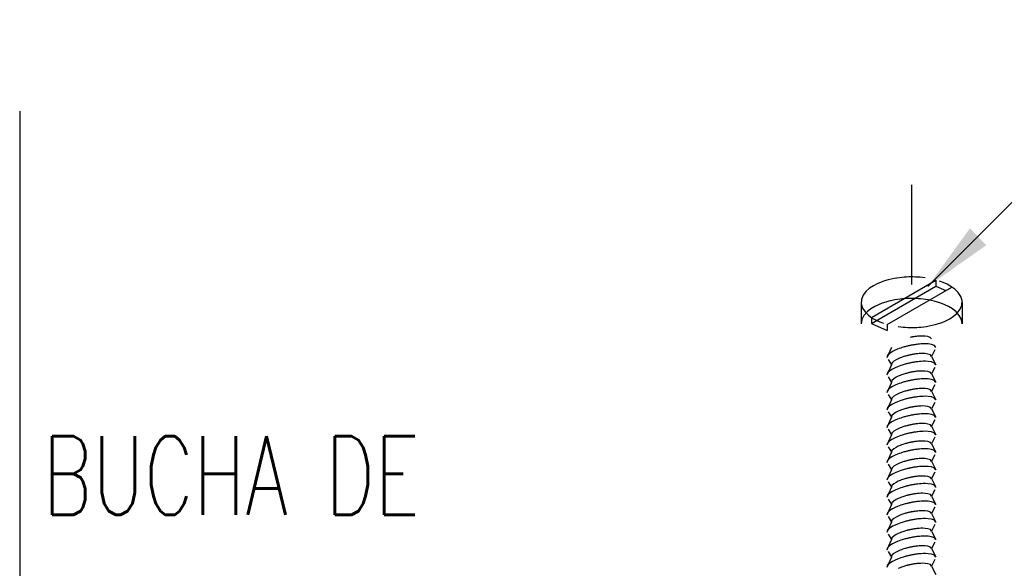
# Model space of a CAD drawing. Header units: millimetres. Extents: x 4477830 to 4478275, y -30323838 to -30323445.
# Tile 118 of 124: x 4478232.59 to 4478235.09, y -30323617.19 to -30323615.79. Entities that reach past the tile are written whole.
import ezdxf

# ---------------------------------------------------------------- set-up
doc = ezdxf.new("R2010")
doc.units = ezdxf.units.MM
doc.linetypes.add('DASHDOT', pattern=[2.54, 1.27, -0.635, 0, -0.635])
doc.linetypes.add('NULL', pattern=[0])
for name, color, linetype, lineweight in [('C01', 1, 'Continuous', 30), ('C02', 2, 'Continuous', 30), ('C03', 3, 'Continuous', 30), ('DASHDOT', 1, 'DASHDOT', 30)]:
    doc.layers.add(name, color=color, linetype=linetype, lineweight=lineweight)
doc.styles.add('ROMANS', font='romans.shx', dxfattribs={"width": 0.7})

msp = doc.modelspace()

# ---------------------------------------------------------------- hatches: boundary and pattern name
at = {"layer": 'C02', "linetype": 'Continuous', "true_color": 0x000000}
msp.add_hatch(color=18, dxfattribs=at).paths.add_polyline_path([(4478235.049, -30323616.3642), (4478235.0069, -30323616.3215), (4478234.8997, -30323616.4694), (4478235.0489, -30323616.3642), (4478235.0489, -30323616.3642)])

# ---------------------------------------------------------------- linework, layer by layer
at = {"layer": 'C01'}
for points in [[(4478234.9205, -30323616.6246), (4478234.9168, -30323616.6199), (4478234.9092, -30323616.6172), (4478234.9009, -30323616.6159), (4478234.8936, -30323616.6156), (4478234.8875, -30323616.6156), (4478234.8824, -30323616.6159), (4478234.8782, -30323616.6162), (4478234.8746, -30323616.6166), (4478234.8716, -30323616.617), (4478234.8689, -30323616.6173), (4478234.8665, -30323616.6177), (4478234.8643, -30323616.618), (4478234.8624, -30323616.6183), (4478234.8606, -30323616.6187), (4478234.8589, -30323616.619), (4478234.8572, -30323616.6193), (4478234.8558, -30323616.6196), (4478234.8541, -30323616.62), (4478234.8526, -30323616.6203), (4478234.8511, -30323616.6206), (4478234.8494, -30323616.621), (4478234.8477, -30323616.6214), (4478234.846, -30323616.6219), (4478234.844, -30323616.6223), (4478234.8418, -30323616.6229), (4478234.8397, -30323616.6235), (4478234.8372, -30323616.6243), (4478234.8343, -30323616.6252), (4478234.8309, -30323616.6263), (4478234.8267, -30323616.6277), (4478234.8221, -30323616.6295), (4478234.8162, -30323616.632), (4478234.8096, -30323616.6353), (4478234.8028, -30323616.6398), (4478234.7969, -30323616.6453), (4478234.7955, -30323616.6511)], [(4478234.9095, -30323616.603), (4478234.9061, -30323616.5991), (4478234.8995, -30323616.5968), (4478234.8926, -30323616.5959), (4478234.8863, -30323616.5957), (4478234.8814, -30323616.5958), (4478234.8773, -30323616.5961), (4478234.8738, -30323616.5964), (4478234.8709, -30323616.5967), (4478234.8685, -30323616.597), (4478234.8663, -30323616.5973), (4478234.8643, -30323616.5976), (4478234.8626, -30323616.5979), (4478234.8611, -30323616.5981), (4478234.8597, -30323616.5984), (4478234.8582, -30323616.5987), (4478234.8567, -30323616.599), (4478234.8555, -30323616.5992)], [(4478234.9095, -30323616.6476), (4478234.9063, -30323616.6437), (4478234.9002, -30323616.6415), (4478234.8934, -30323616.6405), (4478234.8873, -30323616.6403), (4478234.8821, -30323616.6404), (4478234.878, -30323616.6406), (4478234.8746, -30323616.6409), (4478234.8716, -30323616.6411), (4478234.8692, -30323616.6414), (4478234.867, -30323616.6418), (4478234.865, -30323616.642), (4478234.8633, -30323616.6423), (4478234.8619, -30323616.6426), (4478234.8604, -30323616.6428), (4478234.8589, -30323616.6431), (4478234.8577, -30323616.6433), (4478234.8565, -30323616.6436), (4478234.855, -30323616.6439), (4478234.8538, -30323616.6442), (4478234.8526, -30323616.6444), (4478234.8511, -30323616.6447), (4478234.8499, -30323616.6451), (4478234.8484, -30323616.6454), (4478234.847, -30323616.6458), (4478234.8453, -30323616.6463), (4478234.8433, -30323616.6468), (4478234.8414, -30323616.6474), (4478234.8389, -30323616.6481), (4478234.836, -30323616.649), (4478234.8328, -30323616.6502), (4478234.8289, -30323616.6516), (4478234.8243, -30323616.6536), (4478234.8189, -30323616.6563), (4478234.813, -30323616.66), (4478234.8084, -30323616.6645), (4478234.8069, -30323616.6693)], [(4478234.9205, -30323616.6691), (4478234.9168, -30323616.6644), (4478234.9092, -30323616.6617), (4478234.9009, -30323616.6604), (4478234.8936, -30323616.6601), (4478234.8875, -30323616.6601), (4478234.8824, -30323616.6604), (4478234.8782, -30323616.6607), (4478234.8746, -30323616.6611), (4478234.8716, -30323616.6615), (4478234.8689, -30323616.6618), (4478234.8665, -30323616.6622), (4478234.8643, -30323616.6625), (4478234.8624, -30323616.6628), (4478234.8606, -30323616.6632), (4478234.8589, -30323616.6635), (4478234.8572, -30323616.6638), (4478234.8558, -30323616.6641), (4478234.8541, -30323616.6645), (4478234.8526, -30323616.6648), (4478234.8511, -30323616.6651), (4478234.8494, -30323616.6655), (4478234.8477, -30323616.6659), (4478234.846, -30323616.6664), (4478234.844, -30323616.6668), (4478234.8418, -30323616.6674), (4478234.8397, -30323616.668), (4478234.8372, -30323616.6688), (4478234.8343, -30323616.6697), (4478234.8309, -30323616.6708), (4478234.8267, -30323616.6722), (4478234.8221, -30323616.674), (4478234.8162, -30323616.6765), (4478234.8096, -30323616.6798), (4478234.8028, -30323616.6843), (4478234.7969, -30323616.6898), (4478234.7955, -30323616.6956)], [(4478234.9095, -30323616.692), (4478234.9063, -30323616.6882), (4478234.9002, -30323616.686), (4478234.8934, -30323616.685), (4478234.8873, -30323616.6848), (4478234.8821, -30323616.6848), (4478234.878, -30323616.6851), (4478234.8746, -30323616.6854), (4478234.8716, -30323616.6856), (4478234.8692, -30323616.6859), (4478234.867, -30323616.6862), (4478234.865, -30323616.6865), (4478234.8633, -30323616.6868), (4478234.8619, -30323616.6871), (4478234.8604, -30323616.6873), (4478234.8589, -30323616.6876), (4478234.8577, -30323616.6878), (4478234.8565, -30323616.6881), (4478234.855, -30323616.6884), (4478234.8538, -30323616.6887), (4478234.8526, -30323616.6889), (4478234.8511, -30323616.6892), (4478234.8499, -30323616.6896), (4478234.8484, -30323616.6899), (4478234.847, -30323616.6903), (4478234.8453, -30323616.6908), (4478234.8433, -30323616.6913), (4478234.8414, -30323616.6919), (4478234.8389, -30323616.6926), (4478234.836, -30323616.6935), (4478234.8328, -30323616.6947), (4478234.8289, -30323616.6961), (4478234.8243, -30323616.6981), (4478234.8189, -30323616.7008), (4478234.813, -30323616.7045), (4478234.8084, -30323616.709), (4478234.8069, -30323616.7138)], [(4478234.9205, -30323616.7137), (4478234.9168, -30323616.709), (4478234.9092, -30323616.7062), (4478234.9009, -30323616.705), (4478234.8936, -30323616.7047), (4478234.8875, -30323616.7047), (4478234.8824, -30323616.705), (4478234.8782, -30323616.7053), (4478234.8746, -30323616.7057), (4478234.8716, -30323616.7061), (4478234.8689, -30323616.7064), (4478234.8665, -30323616.7068), (4478234.8643, -30323616.7071), (4478234.8624, -30323616.7074), (4478234.8606, -30323616.7078), (4478234.8589, -30323616.7081), (4478234.8572, -30323616.7084), (4478234.8558, -30323616.7087), (4478234.8541, -30323616.709), (4478234.8526, -30323616.7094), (4478234.8511, -30323616.7097), (4478234.8494, -30323616.7101), (4478234.8477, -30323616.7105), (4478234.846, -30323616.7109), (4478234.844, -30323616.7114), (4478234.8418, -30323616.712), (4478234.8397, -30323616.7126), (4478234.8372, -30323616.7134), (4478234.8343, -30323616.7143), (4478234.8309, -30323616.7154), (4478234.8267, -30323616.7168), (4478234.8221, -30323616.7186), (4478234.8162, -30323616.7211), (4478234.8096, -30323616.7244), (4478234.8028, -30323616.7289), (4478234.7969, -30323616.7344), (4478234.7955, -30323616.7402)], [(4478234.9095, -30323616.7366), (4478234.9063, -30323616.7328), (4478234.9002, -30323616.7306), (4478234.8934, -30323616.7296), (4478234.8873, -30323616.7293), (4478234.8821, -30323616.7294), (4478234.878, -30323616.7296), (4478234.8746, -30323616.73), (4478234.8716, -30323616.7302), (4478234.8692, -30323616.7305), (4478234.867, -30323616.7308), (4478234.865, -30323616.7311), (4478234.8633, -30323616.7314), (4478234.8619, -30323616.7317), (4478234.8604, -30323616.7319), (4478234.8589, -30323616.7322), (4478234.8577, -30323616.7324), (4478234.8565, -30323616.7327), (4478234.855, -30323616.733), (4478234.8538, -30323616.7332), (4478234.8526, -30323616.7335), (4478234.8511, -30323616.7338), (4478234.8499, -30323616.7342), (4478234.8484, -30323616.7345), (4478234.847, -30323616.7349), (4478234.8453, -30323616.7354), (4478234.8433, -30323616.7359), (4478234.8414, -30323616.7365), (4478234.8389, -30323616.7372), (4478234.836, -30323616.7381), (4478234.8328, -30323616.7393), (4478234.8289, -30323616.7407), (4478234.8243, -30323616.7427), (4478234.8189, -30323616.7454), (4478234.813, -30323616.7491), (4478234.8084, -30323616.7536), (4478234.8069, -30323616.7584)], [(4478234.9205, -30323616.7582), (4478234.9168, -30323616.7536), (4478234.9092, -30323616.7508), (4478234.9009, -30323616.7496), (4478234.8936, -30323616.7492), (4478234.8875, -30323616.7493), (4478234.8824, -30323616.7496), (4478234.8782, -30323616.7499), (4478234.8746, -30323616.7503), (4478234.8716, -30323616.7506), (4478234.8689, -30323616.751), (4478234.8665, -30323616.7513), (4478234.8643, -30323616.7517), (4478234.8624, -30323616.752), (4478234.8606, -30323616.7524), (4478234.8589, -30323616.7527), (4478234.8572, -30323616.753), (4478234.8558, -30323616.7533), (4478234.8541, -30323616.7536), (4478234.8526, -30323616.754), (4478234.8511, -30323616.7543), (4478234.8494, -30323616.7547), (4478234.8477, -30323616.7551), (4478234.846, -30323616.7555), (4478234.844, -30323616.756), (4478234.8418, -30323616.7566), (4478234.8397, -30323616.7572), (4478234.8372, -30323616.758), (4478234.8343, -30323616.7589), (4478234.8309, -30323616.76), (4478234.8267, -30323616.7614), (4478234.8221, -30323616.7632), (4478234.8162, -30323616.7657), (4478234.8096, -30323616.769), (4478234.8028, -30323616.7734), (4478234.7969, -30323616.779), (4478234.7955, -30323616.7848)], [(4478234.9205, -30323616.8028), (4478234.9168, -30323616.7982), (4478234.9092, -30323616.7954), (4478234.9009, -30323616.7942), (4478234.8936, -30323616.7938), (4478234.8875, -30323616.7939), (4478234.8824, -30323616.7942), (4478234.8782, -30323616.7945), (4478234.8746, -30323616.7949), (4478234.8716, -30323616.7952), (4478234.8689, -30323616.7956), (4478234.8665, -30323616.7959), (4478234.8643, -30323616.7963), (4478234.8624, -30323616.7966), (4478234.8606, -30323616.7969), (4478234.8589, -30323616.7972), (4478234.8572, -30323616.7975), (4478234.8558, -30323616.7979), (4478234.8541, -30323616.7982), (4478234.8526, -30323616.7986), (4478234.8511, -30323616.7989), (4478234.8494, -30323616.7993), (4478234.8477, -30323616.7997), (4478234.846, -30323616.8001), (4478234.844, -30323616.8006), (4478234.8418, -30323616.8011), (4478234.8397, -30323616.8018), (4478234.8372, -30323616.8026), (4478234.8343, -30323616.8034), (4478234.8309, -30323616.8046), (4478234.8267, -30323616.806), (4478234.8221, -30323616.8078), (4478234.8162, -30323616.8102), (4478234.8096, -30323616.8136), (4478234.8028, -30323616.818), (4478234.7969, -30323616.8236), (4478234.7955, -30323616.8294)], [(4478234.9095, -30323616.7812), (4478234.9063, -30323616.7774), (4478234.9002, -30323616.7752), (4478234.8934, -30323616.7742), (4478234.8873, -30323616.7739), (4478234.8821, -30323616.774), (4478234.878, -30323616.7742), (4478234.8746, -30323616.7745), (4478234.8716, -30323616.7748), (4478234.8692, -30323616.7751), (4478234.867, -30323616.7754), (4478234.865, -30323616.7757), (4478234.8633, -30323616.776), (4478234.8619, -30323616.7762), (4478234.8604, -30323616.7765), (4478234.8589, -30323616.7768), (4478234.8577, -30323616.777), (4478234.8565, -30323616.7773), (4478234.855, -30323616.7776), (4478234.8538, -30323616.7778), (4478234.8526, -30323616.7781), (4478234.8511, -30323616.7784), (4478234.8499, -30323616.7787), (4478234.8484, -30323616.7791), (4478234.847, -30323616.7795), (4478234.8453, -30323616.7799), (4478234.8433, -30323616.7805), (4478234.8414, -30323616.7811), (4478234.8389, -30323616.7818), (4478234.836, -30323616.7827), (4478234.8328, -30323616.7838), (4478234.8289, -30323616.7853), (4478234.8243, -30323616.7873), (4478234.8189, -30323616.79), (4478234.813, -30323616.7936), (4478234.8084, -30323616.7982), (4478234.8069, -30323616.8029)], [(4478234.9095, -30323616.8258), (4478234.9063, -30323616.822), (4478234.9002, -30323616.8198), (4478234.8934, -30323616.8188), (4478234.8873, -30323616.8185), (4478234.8821, -30323616.8186), (4478234.878, -30323616.8188), (4478234.8746, -30323616.8191), (4478234.8716, -30323616.8194), (4478234.8692, -30323616.8197), (4478234.867, -30323616.82), (4478234.865, -30323616.8203), (4478234.8633, -30323616.8206), (4478234.8619, -30323616.8208), (4478234.8604, -30323616.8211), (4478234.8589, -30323616.8214), (4478234.8577, -30323616.8216), (4478234.8565, -30323616.8219), (4478234.855, -30323616.8221), (4478234.8538, -30323616.8224), (4478234.8526, -30323616.8227), (4478234.8511, -30323616.823), (4478234.8499, -30323616.8233), (4478234.8484, -30323616.8237), (4478234.847, -30323616.8241), (4478234.8453, -30323616.8245), (4478234.8433, -30323616.825), (4478234.8414, -30323616.8257), (4478234.8389, -30323616.8264), (4478234.836, -30323616.8273), (4478234.8328, -30323616.8284), (4478234.8289, -30323616.8299), (4478234.8243, -30323616.8319), (4478234.8189, -30323616.8346), (4478234.813, -30323616.8382), (4478234.8084, -30323616.8428), (4478234.8069, -30323616.8475)], [(4478234.9205, -30323616.8474), (4478234.9168, -30323616.8428), (4478234.9092, -30323616.84), (4478234.9009, -30323616.8388), (4478234.8936, -30323616.8384), (4478234.8875, -30323616.8385), (4478234.8824, -30323616.8388), (4478234.8782, -30323616.8391), (4478234.8746, -30323616.8395), (4478234.8716, -30323616.8398), (4478234.8689, -30323616.8402), (4478234.8665, -30323616.8405), (4478234.8643, -30323616.8409), (4478234.8624, -30323616.8412), (4478234.8606, -30323616.8416), (4478234.8589, -30323616.8419), (4478234.8572, -30323616.8422), (4478234.8558, -30323616.8425), (4478234.8541, -30323616.8428), (4478234.8526, -30323616.8432), (4478234.8511, -30323616.8435), (4478234.8494, -30323616.8439), (4478234.8477, -30323616.8443), (4478234.846, -30323616.8447), (4478234.844, -30323616.8452), (4478234.8418, -30323616.8458), (4478234.8397, -30323616.8464), (4478234.8372, -30323616.8472), (4478234.8343, -30323616.8481), (4478234.8309, -30323616.8492), (4478234.8267, -30323616.8506), (4478234.8221, -30323616.8524), (4478234.8162, -30323616.8549), (4478234.8096, -30323616.8582), (4478234.8028, -30323616.8626), (4478234.7969, -30323616.8682), (4478234.7955, -30323616.874)], [(4478234.9095, -30323616.8704), (4478234.9063, -30323616.8666), (4478234.9002, -30323616.8644), (4478234.8934, -30323616.8634), (4478234.8873, -30323616.8631), (4478234.8821, -30323616.8632), (4478234.878, -30323616.8634), (4478234.8746, -30323616.8637), (4478234.8716, -30323616.864), (4478234.8692, -30323616.8643), (4478234.867, -30323616.8646), (4478234.865, -30323616.8649), (4478234.8633, -30323616.8651), (4478234.8619, -30323616.8654), (4478234.8604, -30323616.8657), (4478234.8589, -30323616.8659), (4478234.8577, -30323616.8662), (4478234.8565, -30323616.8665), (4478234.855, -30323616.8667), (4478234.8538, -30323616.867), (4478234.8526, -30323616.8673), (4478234.8511, -30323616.8676), (4478234.8499, -30323616.8679), (4478234.8484, -30323616.8683), (4478234.847, -30323616.8687), (4478234.8453, -30323616.8691), (4478234.8433, -30323616.8696), (4478234.8414, -30323616.8702), (4478234.8389, -30323616.871), (4478234.836, -30323616.8719), (4478234.8328, -30323616.873), (4478234.8289, -30323616.8745), (4478234.8243, -30323616.8765), (4478234.8189, -30323616.8792), (4478234.813, -30323616.8828), (4478234.8084, -30323616.8874), (4478234.8069, -30323616.8921)], [(4478234.9205, -30323616.892), (4478234.9168, -30323616.8874), (4478234.9092, -30323616.8846), (4478234.9009, -30323616.8834), (4478234.8936, -30323616.883), (4478234.8875, -30323616.8831), (4478234.8824, -30323616.8834), (4478234.8782, -30323616.8837), (4478234.8746, -30323616.8841), (4478234.8716, -30323616.8844), (4478234.8689, -30323616.8848), (4478234.8665, -30323616.8851), (4478234.8643, -30323616.8855), (4478234.8624, -30323616.8858), (4478234.8606, -30323616.8861), (4478234.8589, -30323616.8864), (4478234.8572, -30323616.8868), (4478234.8558, -30323616.8871), (4478234.8541, -30323616.8874), (4478234.8526, -30323616.8878), (4478234.8511, -30323616.8881), (4478234.8494, -30323616.8885), (4478234.8477, -30323616.8889), (4478234.846, -30323616.8893), (4478234.844, -30323616.8898), (4478234.8418, -30323616.8904), (4478234.8397, -30323616.891), (4478234.8372, -30323616.8918), (4478234.8343, -30323616.8926), (4478234.8309, -30323616.8938), (4478234.8267, -30323616.8952), (4478234.8221, -30323616.897), (4478234.8162, -30323616.8994), (4478234.8096, -30323616.9028), (4478234.8028, -30323616.9072), (4478234.7969, -30323616.9128), (4478234.7955, -30323616.9186)], [(4478234.9095, -30323616.915), (4478234.9063, -30323616.9112), (4478234.9002, -30323616.909), (4478234.8934, -30323616.908), (4478234.8873, -30323616.9077), (4478234.8821, -30323616.9078), (4478234.878, -30323616.908), (4478234.8746, -30323616.9083), (4478234.8716, -30323616.9086), (4478234.8692, -30323616.9089), (4478234.867, -30323616.9092), (4478234.865, -30323616.9095), (4478234.8633, -30323616.9098), (4478234.8619, -30323616.91), (4478234.8604, -30323616.9103), (4478234.8589, -30323616.9106), (4478234.8577, -30323616.9108), (4478234.8565, -30323616.9111), (4478234.855, -30323616.9113), (4478234.8538, -30323616.9116), (4478234.8526, -30323616.9119), (4478234.8511, -30323616.9122), (4478234.8499, -30323616.9125), (4478234.8484, -30323616.9129), (4478234.847, -30323616.9133), (4478234.8453, -30323616.9137), (4478234.8433, -30323616.9142), (4478234.8414, -30323616.9149), (4478234.8389, -30323616.9156), (4478234.836, -30323616.9165), (4478234.8328, -30323616.9176), (4478234.8289, -30323616.9191), (4478234.8243, -30323616.9211), (4478234.8189, -30323616.9238), (4478234.813, -30323616.9274), (4478234.8084, -30323616.932), (4478234.8069, -30323616.9367)], [(4478234.9205, -30323616.9366), (4478234.9168, -30323616.9319), (4478234.9092, -30323616.9292), (4478234.9009, -30323616.9279), (4478234.8936, -30323616.9276), (4478234.8875, -30323616.9277), (4478234.8824, -30323616.9279), (4478234.8782, -30323616.9283), (4478234.8746, -30323616.9287), (4478234.8716, -30323616.929), (4478234.8689, -30323616.9294), (4478234.8665, -30323616.9297), (4478234.8643, -30323616.9301), (4478234.8624, -30323616.9304), (4478234.8606, -30323616.9307), (4478234.8589, -30323616.931), (4478234.8572, -30323616.9313), (4478234.8558, -30323616.9317), (4478234.8541, -30323616.932), (4478234.8526, -30323616.9323), (4478234.8511, -30323616.9327), (4478234.8494, -30323616.9331), (4478234.8477, -30323616.9335), (4478234.846, -30323616.9339), (4478234.844, -30323616.9344), (4478234.8418, -30323616.9349), (4478234.8397, -30323616.9356), (4478234.8372, -30323616.9363), (4478234.8343, -30323616.9372), (4478234.8309, -30323616.9384), (4478234.8267, -30323616.9398), (4478234.8221, -30323616.9416), (4478234.8162, -30323616.944), (4478234.8096, -30323616.9474), (4478234.8028, -30323616.9518), (4478234.7969, -30323616.9574), (4478234.7955, -30323616.9632)], [(4478234.9095, -30323616.9596), (4478234.9063, -30323616.9558), (4478234.9002, -30323616.9536), (4478234.8934, -30323616.9526), (4478234.8873, -30323616.9523), (4478234.8821, -30323616.9524), (4478234.878, -30323616.9526), (4478234.8746, -30323616.9529), (4478234.8716, -30323616.9532), (4478234.8692, -30323616.9535), (4478234.867, -30323616.9538), (4478234.865, -30323616.9541), (4478234.8633, -30323616.9543), (4478234.8619, -30323616.9546), (4478234.8604, -30323616.9549), (4478234.8589, -30323616.9551), (4478234.8577, -30323616.9554), (4478234.8565, -30323616.9557), (4478234.855, -30323616.9559), (4478234.8538, -30323616.9562), (4478234.8526, -30323616.9565), (4478234.8511, -30323616.9568), (4478234.8499, -30323616.9571), (4478234.8484, -30323616.9575), (4478234.847, -30323616.9579), (4478234.8453, -30323616.9583), (4478234.8433, -30323616.9588), (4478234.8414, -30323616.9594), (4478234.8389, -30323616.9602), (4478234.836, -30323616.9611), (4478234.8328, -30323616.9622), (4478234.8289, -30323616.9637), (4478234.8243, -30323616.9657), (4478234.8189, -30323616.9684), (4478234.813, -30323616.972), (4478234.8084, -30323616.9766), (4478234.8069, -30323616.9813)], [(4478234.9205, -30323616.9805), (4478234.9168, -30323616.9759), (4478234.9092, -30323616.9731), (4478234.9009, -30323616.9719), (4478234.8936, -30323616.9715), (4478234.8875, -30323616.9716), (4478234.8824, -30323616.9719), (4478234.8782, -30323616.9722), (4478234.8746, -30323616.9726), (4478234.8716, -30323616.9729), (4478234.8689, -30323616.9733), (4478234.8665, -30323616.9736), (4478234.8643, -30323616.974), (4478234.8624, -30323616.9743), (4478234.8606, -30323616.9746), (4478234.8589, -30323616.9749), (4478234.8572, -30323616.9753), (4478234.8558, -30323616.9756), (4478234.8541, -30323616.9759), (4478234.8526, -30323616.9763), (4478234.8511, -30323616.9766), (4478234.8494, -30323616.977), (4478234.8477, -30323616.9774), (4478234.846, -30323616.9778), (4478234.844, -30323616.9783), (4478234.8418, -30323616.9789), (4478234.8397, -30323616.9795), (4478234.8372, -30323616.9803), (4478234.8343, -30323616.9811), (4478234.8309, -30323616.9823), (4478234.8267, -30323616.9837), (4478234.8221, -30323616.9855), (4478234.8162, -30323616.9879), (4478234.8096, -30323616.9913), (4478234.8028, -30323616.9957), (4478234.7969, -30323617.0013), (4478234.7955, -30323617.0071)], [(4478234.9095, -30323617.0035), (4478234.9063, -30323616.9997), (4478234.9002, -30323616.9975), (4478234.8934, -30323616.9965), (4478234.8873, -30323616.9962), (4478234.8821, -30323616.9963), (4478234.878, -30323616.9965), (4478234.8746, -30323616.9968), (4478234.8716, -30323616.9971), (4478234.8692, -30323616.9974), (4478234.867, -30323616.9977), (4478234.865, -30323616.998), (4478234.8633, -30323616.9983), (4478234.8619, -30323616.9985), (4478234.8604, -30323616.9988), (4478234.8589, -30323616.9991), (4478234.8577, -30323616.9993), (4478234.8565, -30323616.9996), (4478234.855, -30323616.9998), (4478234.8538, -30323617.0001), (4478234.8526, -30323617.0004), (4478234.8511, -30323617.0007), (4478234.8499, -30323617.001), (4478234.8484, -30323617.0014), (4478234.847, -30323617.0018), (4478234.8453, -30323617.0022), (4478234.8433, -30323617.0027), (4478234.8414, -30323617.0034), (4478234.8389, -30323617.0041), (4478234.836, -30323617.005), (4478234.8328, -30323617.0061), (4478234.8289, -30323617.0076), (4478234.8243, -30323617.0096), (4478234.8189, -30323617.0123), (4478234.813, -30323617.0159), (4478234.8084, -30323617.0205), (4478234.8069, -30323617.0252)], [(4478234.9205, -30323617.0251), (4478234.9168, -30323617.0204), (4478234.9092, -30323617.0177), (4478234.9009, -30323617.0164), (4478234.8936, -30323617.0161), (4478234.8875, -30323617.0162), (4478234.8824, -30323617.0164), (4478234.8782, -30323617.0168), (4478234.8746, -30323617.0172), (4478234.8716, -30323617.0175), (4478234.8689, -30323617.0179), (4478234.8665, -30323617.0182), (4478234.8643, -30323617.0186), (4478234.8624, -30323617.0189), (4478234.8606, -30323617.0192), (4478234.8589, -30323617.0195), (4478234.8572, -30323617.0198), (4478234.8558, -30323617.0202), (4478234.8541, -30323617.0205), (4478234.8526, -30323617.0208), (4478234.8511, -30323617.0212), (4478234.8494, -30323617.0216), (4478234.8477, -30323617.022), (4478234.846, -30323617.0224), (4478234.844, -30323617.0229), (4478234.8418, -30323617.0234), (4478234.8397, -30323617.0241), (4478234.8372, -30323617.0248), (4478234.8343, -30323617.0257), (4478234.8309, -30323617.0269), (4478234.8267, -30323617.0283), (4478234.8221, -30323617.0301), (4478234.8162, -30323617.0325), (4478234.8096, -30323617.0359), (4478234.8028, -30323617.0403), (4478234.7969, -30323617.0459), (4478234.7955, -30323617.0517)], [(4478234.9095, -30323617.0481), (4478234.9063, -30323617.0443), (4478234.9002, -30323617.0421), (4478234.8934, -30323617.0411), (4478234.8873, -30323617.0408), (4478234.8821, -30323617.0409), (4478234.878, -30323617.0411), (4478234.8746, -30323617.0414), (4478234.8716, -30323617.0417), (4478234.8692, -30323617.042), (4478234.867, -30323617.0423), (4478234.865, -30323617.0426), (4478234.8633, -30323617.0428), (4478234.8619, -30323617.0431), (4478234.8604, -30323617.0434), (4478234.8589, -30323617.0436), (4478234.8577, -30323617.0439), (4478234.8565, -30323617.0442), (4478234.855, -30323617.0444), (4478234.8538, -30323617.0447), (4478234.8526, -30323617.045), (4478234.8511, -30323617.0453), (4478234.8499, -30323617.0456), (4478234.8484, -30323617.046), (4478234.847, -30323617.0464), (4478234.8453, -30323617.0468), (4478234.8433, -30323617.0473), (4478234.8414, -30323617.0479), (4478234.8389, -30323617.0487), (4478234.836, -30323617.0496), (4478234.8328, -30323617.0507), (4478234.8289, -30323617.0522), (4478234.8243, -30323617.0542), (4478234.8189, -30323617.0569), (4478234.813, -30323617.0605), (4478234.8084, -30323617.0651), (4478234.8069, -30323617.0698)], [(4478234.9205, -30323617.0697), (4478234.9168, -30323617.065), (4478234.9092, -30323617.0623), (4478234.9009, -30323617.061), (4478234.8936, -30323617.0607), (4478234.8875, -30323617.0608), (4478234.8824, -30323617.061), (4478234.8782, -30323617.0614), (4478234.8746, -30323617.0617), (4478234.8716, -30323617.0621), (4478234.8689, -30323617.0625), (4478234.8665, -30323617.0628), (4478234.8643, -30323617.0631), (4478234.8624, -30323617.0635), (4478234.8606, -30323617.0638), (4478234.8589, -30323617.0641), (4478234.8572, -30323617.0644), (4478234.8558, -30323617.0648), (4478234.8541, -30323617.0651), (4478234.8526, -30323617.0654), (4478234.8511, -30323617.0658), (4478234.8494, -30323617.0662), (4478234.8477, -30323617.0666), (4478234.846, -30323617.067), (4478234.844, -30323617.0675), (4478234.8418, -30323617.068), (4478234.8397, -30323617.0687), (4478234.8372, -30323617.0694), (4478234.8343, -30323617.0703), (4478234.8309, -30323617.0714), (4478234.8267, -30323617.0728), (4478234.8221, -30323617.0747), (4478234.8162, -30323617.0771), (4478234.8096, -30323617.0804), (4478234.8028, -30323617.0849), (4478234.7969, -30323617.0905), (4478234.7955, -30323617.0963)], [(4478234.9095, -30323617.0927), (4478234.9063, -30323617.0889), (4478234.9002, -30323617.0866), (4478234.8934, -30323617.0857), (4478234.8873, -30323617.0854), (4478234.8821, -30323617.0855), (4478234.878, -30323617.0857), (4478234.8746, -30323617.086), (4478234.8716, -30323617.0863), (4478234.8692, -30323617.0866), (4478234.867, -30323617.0869), (4478234.865, -30323617.0872), (4478234.8633, -30323617.0874), (4478234.8619, -30323617.0877), (4478234.8604, -30323617.088), (4478234.8589, -30323617.0882), (4478234.8577, -30323617.0885), (4478234.8565, -30323617.0887), (4478234.855, -30323617.089), (4478234.8538, -30323617.0893), (4478234.8526, -30323617.0896), (4478234.8511, -30323617.0899), (4478234.8499, -30323617.0902), (4478234.8484, -30323617.0905), (4478234.847, -30323617.0909), (4478234.8453, -30323617.0914), (4478234.8433, -30323617.0919), (4478234.8414, -30323617.0925), (4478234.8389, -30323617.0933), (4478234.836, -30323617.0941), (4478234.8328, -30323617.0953), (4478234.8289, -30323617.0968), (4478234.8243, -30323617.0988), (4478234.8189, -30323617.1015), (4478234.813, -30323617.1051), (4478234.8084, -30323617.1097), (4478234.8069, -30323617.1144)], [(4478234.9205, -30323617.1143), (4478234.9168, -30323617.1096), (4478234.9092, -30323617.1069), (4478234.9009, -30323617.1056), (4478234.8936, -30323617.1053), (4478234.8875, -30323617.1053), (4478234.8824, -30323617.1056), (4478234.8782, -30323617.106), (4478234.8746, -30323617.1063), (4478234.8716, -30323617.1067), (4478234.8689, -30323617.1071), (4478234.8665, -30323617.1074), (4478234.8643, -30323617.1077), (4478234.8624, -30323617.1081), (4478234.8606, -30323617.1084), (4478234.8589, -30323617.1087), (4478234.8572, -30323617.109), (4478234.8558, -30323617.1093), (4478234.8541, -30323617.1097), (4478234.8526, -30323617.11), (4478234.8511, -30323617.1104), (4478234.8494, -30323617.1107), (4478234.8477, -30323617.1111), (4478234.846, -30323617.1116), (4478234.844, -30323617.1121), (4478234.8418, -30323617.1126), (4478234.8397, -30323617.1133), (4478234.8372, -30323617.114), (4478234.8343, -30323617.1149), (4478234.8309, -30323617.116), (4478234.8267, -30323617.1174), (4478234.8221, -30323617.1193), (4478234.8162, -30323617.1217), (4478234.8096, -30323617.125), (4478234.8028, -30323617.1295), (4478234.7969, -30323617.135), (4478234.7955, -30323617.1408)], [(4478234.9095, -30323617.1373), (4478234.9063, -30323617.1335), (4478234.9002, -30323617.1312), (4478234.8934, -30323617.1303), (4478234.8873, -30323617.13), (4478234.8821, -30323617.1301), (4478234.878, -30323617.1303), (4478234.8746, -30323617.1306), (4478234.8716, -30323617.1309), (4478234.8692, -30323617.1312), (4478234.867, -30323617.1315), (4478234.865, -30323617.1317), (4478234.8633, -30323617.132), (4478234.8619, -30323617.1323), (4478234.8604, -30323617.1325), (4478234.8589, -30323617.1328), (4478234.8577, -30323617.1331), (4478234.8565, -30323617.1333), (4478234.855, -30323617.1336), (4478234.8538, -30323617.1339), (4478234.8526, -30323617.1342), (4478234.8511, -30323617.1345), (4478234.8499, -30323617.1348), (4478234.8484, -30323617.1351), (4478234.847, -30323617.1355), (4478234.8453, -30323617.136), (4478234.8433, -30323617.1365), (4478234.8414, -30323617.1371), (4478234.8389, -30323617.1378), (4478234.836, -30323617.1387), (4478234.8328, -30323617.1399), (4478234.8289, -30323617.1414), (4478234.8243, -30323617.1433), (4478234.8189, -30323617.1461), (4478234.813, -30323617.1497), (4478234.8084, -30323617.1542), (4478234.8069, -30323617.159)], [(4478234.9205, -30323617.1589), (4478234.9168, -30323617.1542), (4478234.9092, -30323617.1515), (4478234.9009, -30323617.1502), (4478234.8936, -30323617.1499), (4478234.8875, -30323617.15), (4478234.8824, -30323617.1502), (4478234.8782, -30323617.1506), (4478234.8746, -30323617.1509), (4478234.8716, -30323617.1513), (4478234.8689, -30323617.1517), (4478234.8665, -30323617.152), (4478234.8643, -30323617.1523), (4478234.8624, -30323617.1527), (4478234.8606, -30323617.153), (4478234.8589, -30323617.1533), (4478234.8572, -30323617.1536), (4478234.8558, -30323617.154), (4478234.8541, -30323617.1543), (4478234.8526, -30323617.1546), (4478234.8511, -30323617.155), (4478234.8494, -30323617.1554), (4478234.8477, -30323617.1558), (4478234.846, -30323617.1562), (4478234.844, -30323617.1567), (4478234.8418, -30323617.1572), (4478234.8397, -30323617.1579), (4478234.8372, -30323617.1586), (4478234.8343, -30323617.1595), (4478234.8309, -30323617.1606), (4478234.8267, -30323617.162), (4478234.8221, -30323617.1639), (4478234.8162, -30323617.1663), (4478234.8096, -30323617.1696), (4478234.8028, -30323617.1741), (4478234.7969, -30323617.1797), (4478234.7955, -30323617.1855)], [(4478234.9095, -30323617.1819), (4478234.9063, -30323617.178), (4478234.9002, -30323617.1758), (4478234.8934, -30323617.1748), (4478234.8873, -30323617.1746), (4478234.8821, -30323617.1747), (4478234.878, -30323617.1749), (4478234.8746, -30323617.1752), (4478234.8716, -30323617.1754), (4478234.8692, -30323617.1758), (4478234.867, -30323617.1761), (4478234.865, -30323617.1763), (4478234.8633, -30323617.1766), (4478234.8619, -30323617.1769), (4478234.8604, -30323617.1771), (4478234.8589, -30323617.1774), (4478234.8577, -30323617.1776), (4478234.8565, -30323617.1779), (4478234.855, -30323617.1782), (4478234.8538, -30323617.1785), (4478234.8526, -30323617.1787), (4478234.8511, -30323617.179), (4478234.8499, -30323617.1794), (4478234.8484, -30323617.1797), (4478234.847, -30323617.1801), (4478234.8453, -30323617.1806), (4478234.8433, -30323617.1811), (4478234.8414, -30323617.1817), (4478234.8389, -30323617.1824), (4478234.836, -30323617.1833), (4478234.8328, -30323617.1845), (4478234.8289, -30323617.1859), (4478234.8243, -30323617.1879)]]:
    msp.add_lwpolyline(points, dxfattribs=at)
at = {"layer": 'C02', "color": 5}
for p, q in [((4478234.8997, -30323616.4694), (4478236.012, -30323615.3571)), ((4478232.586, -30323616.0231), (4478232.586, -30323620.5296)), ((4478234.7559, -30323616.5482), (4478234.9205, -30323616.453)), ((4478234.7559, -30323616.5641), (4478234.9205, -30323616.4689)), ((4478234.9205, -30323616.453), (4478234.9205, -30323616.4689)), ((4478234.9205, -30323616.4689), (4478234.9454, -30323616.48)), ((4478234.7962, -30323616.5661), (4478234.961, -30323616.471)), ((4478234.7298, -30323616.5096), (4478234.7298, -30323616.5644)), ((4478234.9871, -30323616.5096), (4478234.9871, -30323616.5644)), ((4478234.7559, -30323616.5482), (4478234.7559, -30323616.5641)), ((4478234.7559, -30323616.5641), (4478234.7962, -30323616.582)), ((4478234.7962, -30323616.5661), (4478234.7962, -30323616.582)), ((4478234.8069, -30323616.6248), (4478234.7955, -30323616.6511)), ((4478234.918, -30323616.6311), (4478234.909, -30323616.6475)), ((4478234.8069, -30323616.6693), (4478234.7955, -30323616.6956)), ((4478234.7984, -30323616.6553), (4478234.8069, -30323616.6693)), ((4478234.909, -30323616.6475), (4478234.9205, -30323616.6691)), ((4478234.918, -30323616.6756), (4478234.909, -30323616.692)), ((4478234.909, -30323616.692), (4478234.9205, -30323616.7136)), ((4478234.8069, -30323616.7137), (4478234.7955, -30323616.7401)), ((4478234.7984, -30323616.6998), (4478234.8069, -30323616.7137)), ((4478234.918, -30323616.7201), (4478234.909, -30323616.7365)), ((4478234.7984, -30323616.7443), (4478234.8069, -30323616.7582)), ((4478234.909, -30323616.7365), (4478234.9205, -30323616.7581)), ((4478234.8069, -30323616.7582), (4478234.7955, -30323616.7846)), ((4478234.918, -30323616.7646), (4478234.909, -30323616.781)), ((4478234.7984, -30323616.7888), (4478234.8069, -30323616.8027)), ((4478234.909, -30323616.781), (4478234.9205, -30323616.8026)), ((4478234.8069, -30323616.8027), (4478234.7955, -30323616.8291)), ((4478234.918, -30323616.8091), (4478234.909, -30323616.8255)), ((4478234.7984, -30323616.8333), (4478234.8069, -30323616.8472)), ((4478234.909, -30323616.8255), (4478234.9205, -30323616.8471)), ((4478234.8069, -30323616.8472), (4478234.7955, -30323616.8736)), ((4478234.918, -30323616.8536), (4478234.909, -30323616.87)), ((4478234.909, -30323616.87), (4478234.9205, -30323616.8916)), ((4478234.8069, -30323616.8917), (4478234.7955, -30323616.9181)), ((4478234.7984, -30323616.8777), (4478234.8069, -30323616.8917)), ((4478234.918, -30323616.8981), (4478234.909, -30323616.9145)), ((4478234.909, -30323616.9145), (4478234.9205, -30323616.9361)), ((4478234.8069, -30323616.9362), (4478234.7955, -30323616.9626)), ((4478234.7984, -30323616.9222), (4478234.8069, -30323616.9362)), ((4478234.918, -30323616.9426), (4478234.909, -30323616.959)), ((4478234.7984, -30323616.9667), (4478234.8069, -30323616.9807)), ((4478234.909, -30323616.959), (4478234.9205, -30323616.9806)), ((4478234.8069, -30323616.9807), (4478234.7955, -30323617.0071)), ((4478234.918, -30323616.9871), (4478234.909, -30323617.0035)), ((4478234.7984, -30323617.0112), (4478234.8069, -30323617.0252)), ((4478234.909, -30323617.0035), (4478234.9205, -30323617.0251)), ((4478234.8069, -30323617.0252), (4478234.7955, -30323617.0516)), ((4478234.918, -30323617.0316), (4478234.909, -30323617.048)), ((4478234.8069, -30323617.0697), (4478234.7955, -30323617.0961)), ((4478234.7984, -30323617.0557), (4478234.8069, -30323617.0697)), ((4478234.909, -30323617.048), (4478234.9205, -30323617.0696)), ((4478234.918, -30323617.076), (4478234.909, -30323617.0925)), ((4478234.909, -30323617.0925), (4478234.9205, -30323617.114)), ((4478234.8069, -30323617.1142), (4478234.7955, -30323617.1406)), ((4478234.7984, -30323617.1002), (4478234.8069, -30323617.1142)), ((4478234.918, -30323617.1205), (4478234.909, -30323617.137)), ((4478234.7984, -30323617.1447), (4478234.8069, -30323617.1587)), ((4478234.909, -30323617.137), (4478234.9205, -30323617.1585)), ((4478234.8069, -30323617.1587), (4478234.7955, -30323617.1851)), ((4478234.918, -30323617.165), (4478234.909, -30323617.1815)), ((4478234.909, -30323617.1815), (4478234.9205, -30323617.203))]:
    msp.add_line(p, q, dxfattribs=at)
at = {"layer": 'C02', "color": 116, "true_color": 0x136734}
for points in [[(4478234.8926, -30323616.4475), (4478234.8863, -30323616.4467), (4478234.8799, -30323616.4461), (4478234.8741, -30323616.4457), (4478234.8682, -30323616.4454), (4478234.8626, -30323616.4453), (4478234.857, -30323616.4453), (4478234.8514, -30323616.4453), (4478234.8455, -30323616.4456), (4478234.8397, -30323616.4459), (4478234.8338, -30323616.4464), (4478234.8274, -30323616.4471), (4478234.8209, -30323616.4481), (4478234.8138, -30323616.4493), (4478234.8064, -30323616.4507), (4478234.7984, -30323616.4527), (4478234.7898, -30323616.4551), (4478234.7808, -30323616.4583), (4478234.7711, -30323616.4624), (4478234.761, -30323616.4675), (4478234.7513, -30323616.4741), (4478234.7422, -30323616.4821), (4478234.7349, -30323616.4916), (4478234.7308, -30323616.5023), (4478234.73, -30323616.5136), (4478234.7332, -30323616.5245), (4478234.7398, -30323616.5344), (4478234.7483, -30323616.5429), (4478234.7581, -30323616.5499), (4478234.7681, -30323616.5554), (4478234.7779, -30323616.5598), (4478234.7872, -30323616.5632)], [(4478234.8243, -30323616.5716), (4478234.8309, -30323616.5724), (4478234.837, -30323616.573), (4478234.8428, -30323616.5735), (4478234.8487, -30323616.5737), (4478234.8543, -30323616.5739), (4478234.8599, -30323616.5739), (4478234.8655, -30323616.5738), (4478234.8714, -30323616.5736), (4478234.8773, -30323616.5732), (4478234.8831, -30323616.5727), (4478234.8895, -30323616.572), (4478234.896, -30323616.5711), (4478234.9031, -30323616.5699), (4478234.9105, -30323616.5684), (4478234.9185, -30323616.5665), (4478234.9271, -30323616.564), (4478234.9361, -30323616.5609), (4478234.9459, -30323616.5568), (4478234.9559, -30323616.5516), (4478234.9656, -30323616.5451), (4478234.9747, -30323616.5371), (4478234.982, -30323616.5276), (4478234.9861, -30323616.5168), (4478234.9869, -30323616.5056), (4478234.9837, -30323616.4947), (4478234.9771, -30323616.4848), (4478234.9686, -30323616.4763), (4478234.9588, -30323616.4693), (4478234.9488, -30323616.4638), (4478234.939, -30323616.4594), (4478234.9297, -30323616.456)], [(4478234.9871, -30323616.5644), (4478234.9852, -30323616.5533), (4478234.9798, -30323616.543), (4478234.9717, -30323616.534), (4478234.9625, -30323616.5266), (4478234.9524, -30323616.5205), (4478234.9427, -30323616.5158), (4478234.9332, -30323616.5121), (4478234.9244, -30323616.5092), (4478234.9161, -30323616.5069), (4478234.9083, -30323616.5051), (4478234.9009, -30323616.5037), (4478234.8941, -30323616.5026), (4478234.8877, -30323616.5018), (4478234.8814, -30323616.5011), (4478234.8755, -30323616.5006), (4478234.8697, -30323616.5003), (4478234.8641, -30323616.5001), (4478234.8585, -30323616.5001), (4478234.8528, -30323616.5001), (4478234.8472, -30323616.5003), (4478234.8414, -30323616.5006), (4478234.8355, -30323616.5011), (4478234.8292, -30323616.5018), (4478234.8228, -30323616.5026), (4478234.816, -30323616.5037), (4478234.8086, -30323616.5051), (4478234.8008, -30323616.5069), (4478234.7925, -30323616.5092), (4478234.7837, -30323616.5121), (4478234.7742, -30323616.5158), (4478234.7645, -30323616.5205), (4478234.7544, -30323616.5266), (4478234.7452, -30323616.534), (4478234.7371, -30323616.543), (4478234.7317, -30323616.5533), (4478234.7298, -30323616.5644)]]:
    msp.add_lwpolyline(points, dxfattribs=at)
at = {"layer": 'DASHDOT', "ltscale": 0.2}
msp.add_line((4478234.858, -30323616.2103), (4478234.858, -30323616.5304), dxfattribs=at)

# ---------------------------------------------------------------- texts
at = {"layer": 'C03', "color": 18, "linetype": 'NULL', "true_color": 0x000000, "insert": (4478232.645, -30323617.0511), "char_height": 0.2, "width": 3.142857, "attachment_point": 7, "line_spacing_factor": 0.798, "style": 'ROMANS'}
msp.add_mtext('BUCHA DE ', dxfattribs=at)

doc.saveas('drawing.dxf')
